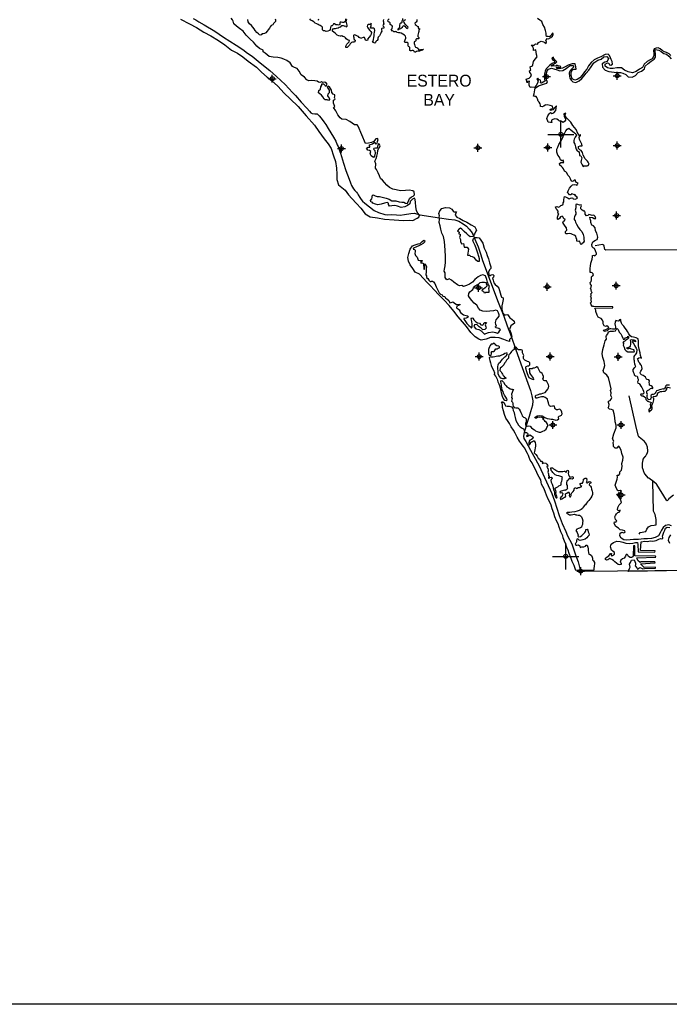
# Model space of a CAD drawing. Extents: x 97655 to 435575, y 690285 to 915232.
# Tile 3 of 15: x 180510 to 230004, y 693472 to 768439. Entities that reach past the tile are written whole.
import ezdxf
from ezdxf.enums import TextEntityAlignment as Align

# ---------------------------------------------------------------- set-up
doc = ezdxf.new("R2010")
doc.units = 0
doc.header["$LTSCALE"] = 2000
doc.header["$PDMODE"] = 34
doc.header["$PDSIZE"] = 300
doc.layers.get('0').update_dxf_attribs({"linetype": 'CONTINUOUS'})
for name, color, linetype in [('BORDER', 1, 'CONTINUOUS'), ('GWCONTOURS', 11, 'CONTINUOUS'), ('MAJROADS', 9, 'CONTINUOUS'), ('SEC', 2, 'CONTINUOUS'), ('TSHIPS', 7, 'CONTINUOUS'), ('WATER', 4, 'CONTINUOUS')]:
    doc.layers.add(name, color=color, linetype=linetype)

# ---------------------------------------------------------------- blocks, each defined once
blk = doc.blocks.new('TICK')
at = {"color": 0}
for points in [[(500, 0), (500, 1000)], [(0, 500), (1000, 500)]]:
    blk.add_lwpolyline(points, dxfattribs=at)
blk.add_point((500, 500), dxfattribs=at)

msp = doc.modelspace()

# ---------------------------------------------------------------- linework, layer by layer
at = {"layer": 'BORDER', "color": 0}
msp.add_lwpolyline([(97655, 693472), (97655, 915232), (435575, 915232), (435575, 693472)], close=True, dxfattribs=at)
at = {"layer": 'GWCONTOURS', "color": 0}
msp.add_lwpolyline([(230332, 732249), (229965, 731952, 0.133185), (229934, 731909), (229924, 731883, -0.230831), (229860, 731823), (229834, 731815), (229802, 731858, -0.017371), (229798, 731864), (229052, 733048, 0.074456), (229033, 733070), (228822, 733251, 0.025352), (228814, 733257), (228437, 733521, -0.062206), (228418, 733537), (228136, 733864, -0.080135), (228119, 733891), (228034, 734098, -0.027831), (228030, 734108), (227971, 734311, -0.058903), (227968, 734334), (227953, 734645, -0.05647), (227955, 734667), (228002, 734929, -0.116626), (228020, 734971), (228171, 735172, 0.024028), (228177, 735180), (228303, 735387, 0.038608), (228310, 735401), (228372, 735550, 0.133973), (228379, 735602), (228339, 735882, 0.041586), (228336, 735898), (228271, 736104, 0.075894), (228257, 736131), (228117, 736332, 0.074221), (228097, 736354), (227713, 736655, -0.106222), (227686, 736688), (227641, 736774, -0.0657), (227632, 736798), (227464, 737552, 0.00243), (227464, 737553), (226941, 739794)], format="xyb", dxfattribs=at)
msp.add_lwpolyline([(227711, 729263), (227775, 729403), (228215, 729467), (228294, 729642), (228424, 729836), (228634, 729930), (228839, 729955), (229005, 729976), (228991, 730395), (228929, 730776), (228805, 731014), (228754, 733280)], dxfattribs=at)
at = {"layer": 'MAJROADS', "color": 0}
for points in [[(193740, 768518), (193940, 768424), (194149, 768288), (194566, 768042), (195366, 767559), (196050, 767101), (196992, 766491), (197593, 766117), (197793, 765948), (198218, 765652), (198684, 765288), (199075, 764942), (199576, 764578), (200083, 764121), (200740, 763496), (201297, 762897), (201522, 762669), (201945, 762172), (202386, 761707), (202594, 761471), (202702, 761353), (202802, 761294), (202994, 761267), (203170, 761266), (203237, 761232), (203328, 761114), (203478, 760937), (203677, 760659), (203843, 760448), (204025, 760145), (204224, 759833), (204422, 759497), (204588, 759202), (204694, 758917), (204769, 758790), (204900, 758412), (204941, 758286), (205170, 757522), (205367, 756951), (205605, 756295), (205703, 756010), (205802, 755825), (205951, 755572), (206034, 755429), (206176, 755311), (206242, 755210), (206308, 755092), (206432, 754907), (206523, 754738), (206640, 754629), (206806, 754477), (207514, 753901), (207840, 753765), (208333, 753610), (208509, 753592), (208827, 753598), (209221, 753579), (209497, 753568), (209841, 753607), (210319, 753679), (210588, 753702), (211006, 753590), (212495, 753353), (213182, 753255), (213667, 753193), (213968, 753107), (214310, 752903), (214552, 752726), (214760, 752498), (214909, 752304), (215025, 752119), (215198, 751740), (215445, 751135), (215650, 750547), (215781, 750110), (216964, 746934), (217391, 745867), (217662, 745136), (217950, 744346), (218286, 743388), (218696, 742246), (219418, 740204), (219533, 739801), (219597, 739432), (219569, 739089), (219423, 738570), (219328, 738236), (219165, 737776), (218942, 737015), (218889, 736722), (218930, 736563), (219062, 736319), (219434, 735671), (219691, 735200), (220079, 734476), (221060, 732366), (221265, 731803), (221601, 730686), (221831, 730089), (222119, 729475), (222259, 729131), (222582, 728533), (222868, 727685), (223057, 727155), (223239, 726452), (231722, 726527)], [(234590, 750907), (225172, 750901), (225103, 750948), (225066, 751073), (225036, 751207), (225013, 751282), (224916, 751329), (224345, 751220)]]:
    msp.add_lwpolyline(points, dxfattribs=at)
at = {"layer": 'SEC', "color": 0}
for p in [(199757, 763949), (220645, 764104), (226033, 764167), (205023, 758625), (215421, 758686), (220742, 758708), (226038, 758855), (225992, 753526), (215472, 748029), (220709, 748101), (225955, 748190), (215519, 742792), (220923, 742788), (226110, 742768), (221130, 737583), (226325, 737580), (226329, 732252), (223252, 726451)]:
    msp.add_point(p, dxfattribs=at)
at = {"layer": 'WATER', "color": 0}
for points in [[(192757, 768488), (193450, 768124), (193984, 767844), (194551, 767497), (195085, 767200), (195652, 766861), (196152, 766515), (196652, 766126), (197102, 765880), (197511, 765610), (197919, 765272), (198552, 764832), (198935, 764445), (199376, 764065), (199701, 763811), (200176, 763373), (200658, 762842), (201107, 762420), (201715, 761839), (202329, 761123), (202961, 760415), (203293, 759927), (203708, 759372), (204015, 758993), (204239, 758623), (204419, 758086), (204559, 757649), (204639, 757147), (204678, 756669), (204667, 756275), (204798, 755864), (205065, 755670), (205298, 755459), (205564, 755114), (205821, 754819), (206162, 754432), (206511, 754078), (206835, 753657), (207202, 753437), (207762, 753349), (208298, 753254), (209034, 753190), (209754, 753143), (210173, 753166), (210457, 753155), (210785, 753329), (210928, 753412), (210971, 753562), (210855, 753714), (210747, 753882), (210699, 754226), (210659, 754527), (210635, 754737), (210578, 754863), (210426, 754772), (210258, 754605), (210223, 754421), (210046, 754289), (209845, 754189), (209568, 754141), (209301, 754243), (209100, 754286), (208874, 754263), (208673, 754239), (208598, 754357), (208616, 754482), (208507, 754517), (208306, 754459), (208062, 754386), (207794, 754345), (207627, 754405), (207427, 754473), (207377, 754549), (207260, 754583), (207244, 754684), (207337, 754801), (207362, 754901), (207372, 755018), (207439, 755101), (207581, 755017), (207748, 754974), (207932, 754989), (208225, 754895), (208434, 754852), (208651, 754775), (208851, 754657), (209169, 754638), (209412, 754578), (209613, 754534), (209772, 754550), (209897, 754474), (210039, 754448), (210132, 754623), (210217, 754823), (210352, 754948), (210487, 755014), (210579, 755114), (210556, 755340), (210456, 755416), (210196, 755460), (209895, 755428), (209543, 755414), (208941, 755527), (208682, 755654), (208491, 755831), (208316, 756042), (208150, 756219), (208008, 756345), (207935, 756555), (207810, 756790), (207686, 757034), (207629, 757143), (207648, 757470), (207565, 757680), (207659, 757872), (207718, 758055), (207778, 758264), (207805, 758474), (207848, 758607), (207915, 758716), (207975, 758824), (207917, 758942), (207859, 758992), (207774, 758792), (207739, 758667), (207614, 758651), (207488, 758643), (207454, 758576), (207571, 758484), (207586, 758282), (207534, 758057), (207458, 757940), (207283, 758075), (207209, 758235), (207252, 758410), (207152, 758486), (207026, 758504), (206927, 758655), (207053, 758721), (207187, 758729), (207155, 758905), (207390, 758996), (207566, 759112), (207624, 758986), (207750, 759018), (207776, 759160), (207811, 759311), (207778, 759395), (207643, 759379), (207550, 759246), (207500, 759171), (207323, 759088), (207089, 759039), (206862, 759007), (206293, 760326), (206227, 760435), (206009, 760445), (205651, 760699), (205384, 760851), (205066, 760878), (204933, 760955), (204750, 761199), (204593, 761501), (204410, 761754), (204520, 761828), (204412, 762080), (204414, 762323), (204532, 762372), (204557, 762423), (204499, 762523), (204525, 762615), (204526, 762707), (204384, 762775), (204301, 762902), (204268, 763069), (204194, 763212), (204103, 763330), (204011, 763389), (203943, 763306), (204034, 763154), (204093, 763079), (204091, 762869), (203990, 762770), (203956, 762636), (204022, 762560), (204088, 762467), (204138, 762409), (204045, 762292), (203945, 762343), (203794, 762327), (203703, 762378), (203612, 762554), (203512, 762689), (203387, 762790), (203271, 762883), (203314, 763042), (203440, 763150), (203458, 763326), (203526, 763443), (203526, 763551), (203669, 763550), (203794, 763441), (203852, 763390), (203945, 763532), (203828, 763650), (203703, 763676), (203577, 763652), (203502, 763702), (203376, 763653), (203284, 763679), (203184, 763755), (202992, 763773), (202758, 763799), (202531, 763776), (202381, 763852), (202198, 764054), (201965, 764232), (201816, 764517), (201650, 764728), (201450, 764796), (201283, 764864), (201117, 765142), (200867, 765328), (200633, 765430), (200433, 765515), (200182, 765567), (199830, 765586), (199512, 765638), (199213, 765900), (199071, 765993), (199063, 766110), (198771, 766238), (198572, 766432), (198314, 766726), (198073, 766954), (197765, 767266), (197541, 767560), (197266, 767780), (197041, 767957), (196816, 768135), (196775, 768319), (196717, 768420), (196618, 768563)], [(199971, 768507), (200012, 768431), (200003, 768305), (199927, 768222), (199843, 768147), (199792, 768039), (199658, 767998), (199598, 767906), (199539, 767798), (199454, 767664), (199353, 767565), (199269, 767440), (199160, 767382), (199051, 767366), (198959, 767375), (198950, 767324), (198883, 767266), (198791, 767292), (198699, 767360), (198574, 767461), (198458, 767604), (198375, 767755), (198275, 767881), (198176, 767999), (198026, 768126), (197926, 768286), (197894, 768445)], [(205363, 768505), (205346, 768421), (205337, 768362), (205294, 768279), (205210, 768229), (205093, 768230), (205010, 768256), (204934, 768256), (204908, 768164), (204891, 768072), (204790, 768031), (204715, 768048), (204590, 768058), (204490, 768125), (204414, 768126), (204389, 768076), (204372, 768026), (204321, 767976), (204262, 767976), (204212, 767943), (204195, 767843), (204169, 767700), (204109, 767617), (203983, 767568), (203866, 767552), (203766, 767586), (203657, 767595), (203582, 767662), (203583, 767763), (203592, 767838), (203559, 767905), (203492, 767939), (203400, 767990), (203325, 768016), (203242, 768075), (203158, 768117), (203033, 768177), (202925, 768270), (202783, 768346), (202691, 768413), (202608, 768498)], [(203219, 768452), (203294, 768426), (203286, 768476)], [(208234, 768461), (208209, 768360), (208225, 768276), (208241, 768201), (208266, 768125), (208215, 768050), (208190, 768009), (208206, 767958), (208247, 767908), (208255, 767816), (208221, 767774), (208129, 767783), (208070, 767733), (208070, 767666), (208095, 767574), (208052, 767499), (208026, 767407), (207976, 767324), (207925, 767198), (207832, 767115), (207798, 767023), (207789, 766931), (207747, 766865), (207696, 766831), (207637, 766790), (207628, 766706), (207578, 766656), (207511, 766674), (207461, 766699), (207386, 766733), (207453, 766816), (207479, 766933), (207480, 767084), (207506, 767209), (207524, 767343), (207541, 767477), (207567, 767628), (207535, 767737), (207485, 767804), (207409, 767788), (207317, 767805), (207242, 767789), (207242, 767848), (207276, 767906), (207293, 767981), (207294, 768073), (207278, 768165), (207253, 768124), (207202, 768082), (207085, 768075), (207001, 768033), (206983, 767916), (207033, 767832), (207091, 767748), (207199, 767622), (207265, 767538), (207307, 767454), (207281, 767345), (207238, 767236), (207145, 767120), (207019, 766962), (207035, 766869), (206926, 766845), (206859, 766887), (206826, 766954), (206810, 767030), (206777, 767072), (206685, 767073), (206559, 767023), (206483, 767007), (206442, 767057), (206367, 767091), (206325, 767150), (206250, 767176), (206192, 767210), (206100, 767261), (205999, 767278), (205932, 767237), (205932, 767153), (205956, 767077), (205972, 767002), (205997, 766935), (206064, 766876), (206055, 766759), (205962, 766734), (205879, 766726), (205786, 766710), (205736, 766660), (205694, 766593), (205634, 766510), (205533, 766410), (205449, 766319), (205365, 766328), (205366, 766411), (205383, 766487), (205426, 766587), (205535, 766687), (205602, 766753), (205628, 766845), (205570, 766887), (205478, 766896), (205395, 766972), (205328, 767048), (205278, 767107), (205220, 767124), (205136, 767166), (205053, 767201), (204969, 767176), (204936, 767193), (204827, 767202), (204710, 767270), (204610, 767346), (204552, 767413), (204435, 767489), (204344, 767574), (204344, 767674), (204403, 767749), (204470, 767765), (204571, 767773), (204646, 767798), (204764, 767822), (204848, 767872), (204974, 767904), (205058, 767988), (205150, 767995), (205225, 767978), (205284, 767953), (205351, 767960), (205392, 767902), (205451, 767951), (205452, 768027), (205427, 768127), (205403, 768220), (205395, 768320), (205404, 768412), (205438, 768487)], [(210771, 768452), (210779, 768327), (210711, 768243), (210661, 768235), (210619, 768185), (210643, 768085), (210710, 768026), (210793, 767958), (210860, 767916), (210876, 767874), (210876, 767824), (210909, 767748), (210984, 767731), (210959, 767689), (210925, 767647), (210908, 767547), (210890, 767455), (210865, 767372), (210855, 767254), (210838, 767154), (210921, 767087), (210921, 767020), (210887, 766978), (210812, 766987), (210736, 766979), (210694, 766929), (210702, 766904), (210694, 766837), (210660, 766795), (210618, 766779), (210576, 766754), (210559, 766695), (210575, 766637), (210600, 766544), (210624, 766444), (210674, 766360), (210766, 766334), (210841, 766275), (210874, 766216), (210915, 766140), (211041, 766165), (211150, 766164), (211284, 766188), (211208, 766122), (211099, 766097), (210965, 766048), (210847, 766032), (210755, 766008), (210671, 765966), (210587, 765958), (210554, 766009), (210530, 766076), (210479, 766101), (210412, 766085), (210345, 766069), (210295, 766061), (210237, 766103), (210238, 766229), (210238, 766321), (210188, 766380), (210138, 766397), (210105, 766447), (210114, 766531), (210098, 766648), (210048, 766707), (209956, 766699), (209864, 766700), (209839, 766775), (209865, 766834), (209882, 766901), (209933, 767026), (209933, 767093), (209909, 767185), (209834, 767253), (209709, 767329), (209576, 767422), (209484, 767448), (209366, 767448), (209274, 767474), (209225, 767516), (209166, 767542), (209116, 767517), (209015, 767518), (208974, 767577), (208924, 767610), (208882, 767569), (208807, 767653), (208857, 767720), (208900, 767795), (208917, 767887), (208884, 767962), (208801, 768022), (208743, 768072), (208735, 768148), (208743, 768206), (208660, 768248), (208610, 768266), (208568, 768324), (208594, 768433), (208653, 768508)], [(209675, 768526), (209666, 768434), (209632, 768326), (209623, 768217), (209581, 768184), (209522, 768167), (209463, 768118), (209437, 768026), (209445, 767917), (209436, 767833), (209360, 767775), (209318, 767717), (209318, 767675), (209393, 767683), (209460, 767732), (209544, 767774), (209612, 767824), (209671, 767873), (209713, 767949), (209780, 767990), (209855, 767956), (209922, 767847), (209971, 767788), (210013, 767762), (210072, 767812), (210098, 767871), (210056, 767930), (209956, 768022), (209881, 768106), (209799, 768224), (209766, 768317), (209791, 768409), (209875, 768433), (209926, 768449)], [(230120, 765719), (229987, 765846), (229787, 765939), (229628, 765999), (229461, 766092), (229295, 766219), (229161, 766304), (229002, 766280), (228859, 766222), (228791, 766072), (228815, 765854), (228822, 765678), (228703, 765469), (228493, 765370), (228325, 765245), (228097, 765063), (227953, 764796), (227726, 764663), (227474, 764497), (227205, 764399), (226862, 764468), (226587, 764595), (226362, 764765), (226018, 764767), (225733, 764719), (225490, 764712), (225289, 764772), (225123, 764899), (225124, 765058), (225284, 765157), (225401, 765131), (225459, 765014), (225542, 764979), (225677, 765062), (225645, 765264), (225578, 765398), (225521, 765541), (225447, 765709), (225355, 765818), (225120, 765786), (224784, 765621), (224524, 765522), (224280, 765373), (224061, 765182), (223850, 764932), (223722, 764682), (223553, 764457), (223367, 764207), (223182, 764015), (222988, 763883), (222804, 763834), (222612, 763936), (222530, 764179), (222515, 764422), (222633, 764631), (222726, 764672), (222918, 764662), (222894, 764847), (222821, 765082), (222594, 765075), (222309, 764985), (222065, 764852), (221855, 764736), (221612, 764696), (221436, 764722), (221412, 764815), (221596, 764830), (221721, 764804), (221739, 764888), (221538, 764931), (221446, 764965), (221362, 764899), (221211, 764933), (221085, 764892), (221010, 764918), (221145, 765018), (221321, 765125), (221431, 765225), (221390, 765292), (221281, 765385), (221173, 765503), (221182, 765595), (221065, 765546), (221114, 765395), (221214, 765327), (221264, 765285), (221255, 765176), (221070, 765102), (220893, 764986), (220742, 764836), (220615, 764686), (220555, 764519), (220495, 764327), (220477, 764134), (220493, 763941), (220508, 763765), (220399, 763674), (220273, 763600), (220181, 763642), (220206, 763726), (220199, 763826), (220073, 763877), (219990, 763978), (219906, 763904), (220006, 763794), (219963, 763602), (219869, 763435), (219726, 763285), (219542, 763295), (219408, 763279), (219317, 763464), (219318, 763631), (219344, 763748), (219235, 763724), (219175, 763632), (219151, 763750), (219102, 763909), (219320, 763975), (219464, 764116), (219506, 764275), (219382, 764410), (219341, 764536), (219450, 764594), (219417, 764694), (219410, 764845), (219569, 764919), (219604, 765011), (219647, 765262), (219791, 765446), (219934, 765612), (219885, 765797), (219853, 765973), (219837, 766132), (219661, 766083), (219645, 766217), (219629, 766351), (219488, 766503), (219706, 766510), (219799, 766601), (219958, 766567), (220042, 766709), (220236, 766800), (220428, 766756), (220528, 766697), (220620, 766638), (220646, 766755), (220588, 766856), (220672, 766947), (220672, 766998), (220790, 766988), (220974, 767071), (221109, 767187), (221152, 767304), (221136, 767438), (221035, 767305), (220967, 767213), (220883, 767139), (220782, 767164), (220648, 767165), (220624, 767266), (220625, 767417), (220568, 767626), (220486, 767878), (220378, 768072), (220288, 768298), (220129, 768400), (219962, 768535)], [(230023, 740605), (229914, 740623), (229806, 740623), (229730, 740557), (229721, 740498), (229662, 740407), (229653, 740340), (229569, 740315), (229527, 740341), (229368, 740275), (229259, 740250), (229141, 740218), (229015, 740177), (228973, 740076), (228922, 739993), (228854, 739926), (228779, 739902), (228695, 739894), (228628, 739844), (228602, 739794), (228610, 739677), (228601, 739585), (228542, 739518), (228449, 739494), (228358, 739536), (228333, 739629), (228309, 739712), (228318, 739821), (228335, 739913), (228302, 740031), (228286, 740156), (228354, 740215), (228404, 740239), (228488, 740281), (228564, 740347), (228648, 740372), (228740, 740354), (228741, 740438), (228708, 740505), (228624, 740565), (228549, 740582), (228507, 740624), (228491, 740708), (228467, 740817), (228485, 740942), (228435, 741026), (228318, 741052), (228276, 741061), (228243, 741128), (228185, 741212), (228093, 741305), (228002, 741356), (227876, 741399), (227801, 741466), (227794, 741575), (227836, 741667), (227879, 741759), (227938, 741893), (227922, 742018), (227873, 742111), (227823, 742170), (227748, 742279), (227690, 742372), (227641, 742514), (227592, 742624), (227684, 742690), (227776, 742714), (227894, 742680), (227813, 742859), (227781, 743086), (227699, 743354), (227651, 743614), (227660, 743815), (227661, 743966), (227629, 744134), (227471, 744227), (227278, 744262), (227128, 744296), (227028, 744372), (226928, 744532), (226812, 744709), (226746, 744835), (226638, 744953), (226530, 745105), (226405, 745223), (226372, 745340), (226306, 745483), (226307, 745609), (226198, 745593), (226164, 745509), (226097, 745476), (226013, 745510), (225938, 745527), (225887, 745410), (225844, 745277), (225877, 745151), (225910, 745050), (225892, 744908), (225817, 744875), (225682, 744876), (225557, 744902), (225465, 744902), (225364, 744844), (225271, 744761), (225179, 744728), (225053, 744696), (224987, 744797), (225180, 744846), (225323, 744928), (225407, 745003), (225324, 745104), (225223, 745122), (225156, 745089), (225048, 745140), (224973, 745274), (224974, 745442), (224908, 745559), (224817, 745686), (224692, 745737), (224575, 745788), (224509, 745947), (224402, 746216), (224402, 746317), (224328, 746476), (225696, 746507), (225696, 746583), (224245, 746603), (224161, 746603), (224053, 746738), (224004, 746872), (224080, 746955), (224039, 747081), (224056, 747190), (224082, 747265), (224007, 747341), (224024, 747391), (224041, 747425), (224059, 747500), (224000, 747551), (224084, 747609), (224127, 747676), (224068, 747709), (224044, 747810), (224069, 747869), (224012, 747978), (224046, 748070), (224063, 748212), (223997, 748305), (223973, 748430), (224040, 748505), (224066, 748622), (224084, 748748), (224076, 748849), (224118, 748924), (224186, 748940), (224228, 749007), (224212, 749091), (224128, 749175), (224045, 749184), (223986, 749201), (223962, 749302), (223963, 749519), (223998, 749678), (224016, 749904), (224076, 750055), (224127, 750197), (224153, 750372), (224154, 750490), (224246, 750506), (224322, 750472), (224448, 750580), (224457, 750647), (224391, 750840), (224300, 751016), (224208, 751059), (224133, 751135), (224110, 751328), (224186, 751528), (224388, 751652), (224506, 751702), (224557, 751886), (224484, 752196), (224385, 752373), (224344, 752582), (224236, 752742), (224111, 752802), (224037, 752987), (224021, 753121), (223972, 753247), (223948, 753398), (224149, 753371), (224282, 753303), (224408, 753294), (224350, 753445), (224259, 753546), (224116, 753531), (223982, 753582), (223882, 753599), (223789, 753524), (223705, 753508), (223589, 753626), (223590, 753760), (223574, 753853), (223482, 753853), (223373, 753946), (223273, 754030), (223274, 754164), (223308, 754256), (223276, 754349), (223158, 754324), (223024, 754359), (222932, 754393), (222874, 754360), (222880, 754125), (222820, 753925), (222878, 753748), (222894, 753631), (222843, 753564), (222792, 753431), (222749, 753339), (222749, 753238), (222832, 753129), (222856, 753028), (222931, 752877), (223055, 752641), (223196, 752465), (223337, 752313), (223453, 752078), (223493, 751876), (223492, 751709), (223517, 751575), (223449, 751441), (223356, 751417), (223297, 751325), (223247, 751384), (223214, 751484), (223156, 751585), (223047, 751553), (222964, 751570), (222948, 751712), (222915, 751838), (222874, 751964), (222766, 752024), (222624, 752083), (222523, 752126), (222390, 752160), (222256, 752136), (222155, 752145), (222097, 752179), (222106, 752313), (222199, 752413), (222175, 752597), (222058, 752724), (221959, 752867), (221893, 752993), (221944, 753110), (222011, 753134), (222070, 753260), (221978, 753285), (221912, 753395), (221829, 753479), (221703, 753438), (221635, 753313), (221543, 753238), (221476, 753255), (221494, 753414), (221545, 753548), (221596, 753682), (221504, 753716), (221547, 753866), (221464, 753951), (221372, 754027), (221323, 754178), (221432, 754210), (221557, 754168), (221666, 754209), (221734, 754284), (221818, 754308), (221902, 754333), (221911, 754425), (221911, 754500), (221971, 754584), (221971, 754718), (221989, 754877), (222015, 754977), (222099, 754951), (222207, 754909), (222291, 754841), (222366, 754807), (222483, 754857), (222567, 754881), (222642, 754856), (222684, 754788), (222843, 754787), (222952, 754820), (223003, 754870), (222970, 754945), (222870, 755005), (222837, 755089), (222820, 755156), (222778, 755114), (222644, 755149), (222561, 755174), (222519, 755108), (222410, 755108), (222318, 755210), (222252, 755294), (222303, 755411), (222396, 755611), (222523, 755761), (222633, 755869), (222809, 755901), (222901, 755867), (222967, 755825), (223001, 755909), (223052, 756000), (222927, 756043), (222869, 756136), (222853, 756211), (222761, 756212), (222668, 756145), (222609, 756121), (222534, 756163), (222476, 756323), (222402, 756474), (222277, 756609), (222195, 756777), (222111, 756844), (222020, 756904), (221954, 757072), (221871, 757189), (221771, 757291), (221663, 757367), (221630, 757493), (221748, 757575), (221873, 757575), (221966, 757557), (221925, 757742), (221816, 757692), (221716, 757760), (221642, 757978), (221517, 758130), (221443, 758348), (221445, 758591), (221521, 758733), (221589, 758925), (221708, 759142), (221818, 759317), (221929, 759543), (222006, 759785), (222124, 759969), (222217, 760102), (222360, 760176), (222535, 760016), (222752, 759855), (222885, 759737), (222926, 759645), (222833, 759486), (222757, 759353), (222722, 759253), (222721, 759077), (222796, 758950), (222853, 758749), (222919, 758589), (222993, 758447), (223077, 758404), (223127, 758328), (223151, 758186), (223159, 758094), (223259, 758085), (223333, 757933), (223298, 757716), (223272, 757599), (223363, 757380), (223429, 757254), (223514, 757321), (223631, 757311), (223740, 757311), (223815, 757335), (223908, 757427), (223834, 757587), (223767, 757679), (223601, 757856), (223444, 758117), (223378, 758327), (223278, 758487), (223187, 758537), (223095, 758639), (223096, 758789), (223222, 758830), (223365, 758829), (223332, 758972), (223250, 759157), (223167, 759325), (223143, 759501), (223228, 759626), (223228, 759710), (223152, 759627), (223028, 759778), (222896, 760072), (222646, 760392), (222497, 760644), (222323, 760822), (222189, 760931), (222107, 761066), (222057, 761192), (222083, 761267), (222125, 761334), (221974, 761259), (221989, 761067), (222089, 760899), (222105, 760781), (222029, 760690), (221911, 760623), (221786, 760683), (221736, 760733), (221635, 760717), (221569, 760793), (221444, 760878), (221293, 760896), (221133, 760838), (221016, 760797), (221040, 760696), (221056, 760621), (220948, 760613), (220780, 760648), (220673, 760908), (220750, 761125), (220852, 761275), (220961, 761367), (221044, 761291), (221204, 761357), (221356, 761515), (221374, 761699), (221400, 761892), (221248, 761725), (221122, 761567), (220954, 761518), (220938, 761635), (221064, 761659), (221123, 761718), (221098, 761852), (220923, 761912), (220705, 761963), (220588, 761939), (220563, 761947), (220453, 761856), (220319, 761798), (220194, 761824), (220194, 761933), (220170, 762026), (220078, 762152), (220020, 762236), (219971, 762412), (219905, 762505), (219855, 762597), (219763, 762589), (219646, 762615), (219698, 762799), (219732, 762942), (219750, 763109), (219776, 763234), (220028, 763400), (220272, 763491), (220498, 763548), (220675, 763597), (220734, 763722), (220659, 763840), (220627, 763999), (220603, 764217), (220655, 764359), (220706, 764543), (220799, 764685), (221017, 764759), (221210, 764707), (221452, 764613), (221669, 764537), (221879, 764560), (222156, 764718), (222291, 764851), (222459, 764942), (222660, 764940), (222727, 764839), (222567, 764690), (222423, 764532), (222363, 764356), (222404, 764146), (222428, 763987), (222519, 763836), (222652, 763701), (222886, 763649), (223147, 763773), (223349, 763956), (223501, 764131), (223670, 764364), (223864, 764606), (224050, 764847), (224262, 765164), (224548, 765363), (224800, 765445), (225019, 765603), (225253, 765635), (225370, 765492), (225276, 765266), (225091, 765209), (224898, 765084), (224921, 764816), (225129, 764597), (225405, 764486), (225806, 764442), (226024, 764415), (226284, 764430), (226459, 764379), (226693, 764268), (226868, 764091), (227186, 764064), (227430, 764188), (227641, 764421), (227884, 764528), (228103, 764694), (228163, 764911), (228382, 765111), (228618, 765269), (228854, 765443), (228947, 765593), (228957, 765828), (228916, 766037), (228959, 766171), (229193, 766127), (229385, 766009), (229577, 765857), (229786, 765805), (229978, 765653), (230135, 765451)], [(230163, 729894), (229979, 729971), (229719, 729939), (229542, 729764), (229407, 729581), (229305, 729364), (229169, 729138), (228934, 729014), (228640, 728949), (228339, 728918), (228062, 728911), (227668, 728855), (227274, 728858), (227023, 728826), (226772, 728820), (226546, 728838), (226329, 728957), (226238, 729133), (226248, 729351), (226399, 729425), (226533, 729374), (226650, 729424), (226626, 729516), (226450, 729567), (226249, 729585), (226124, 729720), (225941, 729847), (225809, 730091), (225818, 730217), (225935, 730191), (226003, 730282), (225911, 730375), (225845, 730577), (225905, 730693), (225973, 730827), (226091, 730918), (226225, 730968), (226259, 731085), (226133, 731052), (226050, 731128), (226085, 731304), (226178, 731496), (226322, 731620), (226355, 731679), (226290, 731930), (226149, 732099), (226057, 732200), (226008, 732318), (226134, 732342), (226151, 732442), (226268, 732425), (226370, 732550), (226286, 732601), (226177, 732559), (226085, 732577), (225969, 732754), (225878, 732989), (225973, 733298), (226041, 733448), (226050, 733616), (226034, 733758), (226168, 733757), (226236, 733874), (226246, 734008), (226372, 734141), (226416, 734417), (226392, 734652), (226469, 734911), (226479, 735121), (226397, 735406), (226324, 735666), (226216, 735901), (226150, 735969), (226100, 735944), (225998, 735819), (225881, 735811), (225756, 735955), (225740, 736080), (225733, 736248), (225776, 736340), (225676, 736533), (225788, 736901), (225950, 737352), (225951, 737570), (225869, 737830), (225863, 738148), (225798, 738434), (225733, 738711), (225608, 738753), (225457, 738788), (225349, 738881), (225391, 738989), (225409, 739132), (225360, 739291), (225369, 739400), (225503, 739449), (225571, 739558), (225631, 739683), (225556, 739834), (225583, 740035), (225525, 740211), (225585, 740345), (225495, 740672), (225381, 741201), (225248, 741386), (225098, 741496), (225007, 741547), (224958, 741723), (225034, 741923), (225094, 742099), (225029, 742409), (224931, 742728), (224891, 743005), (224935, 743331), (225029, 743674), (225115, 743992), (225208, 744108), (225193, 744309), (225210, 744402), (225320, 744518), (225371, 744668), (225514, 744726), (225748, 744725), (225899, 744749), (225959, 744857), (226043, 744932), (226101, 744848), (226192, 744638), (226317, 744528), (226399, 744360), (226457, 744192), (226506, 744091), (226599, 744107), (226666, 744216), (226750, 744232), (226851, 744265), (226835, 744349), (226893, 744298), (226892, 744189), (226808, 744123), (226682, 744040), (226614, 743965), (226522, 743915), (226454, 743840), (226505, 743832), (226504, 743756), (226478, 743664), (226553, 743496), (226619, 743337), (226727, 743219), (226843, 743151), (227045, 743158), (227204, 743148), (227321, 743148), (227355, 743239), (227305, 743307), (227188, 743316), (227105, 743358), (227013, 743393), (226920, 743368), (226786, 743377), (226770, 743453), (226921, 743510), (227047, 743585), (227074, 743736), (227075, 743903), (227051, 744062), (227151, 744095), (227294, 744061), (227377, 744043), (227435, 743976), (227418, 743901), (227293, 743969), (227192, 743953), (227175, 743902), (227292, 743768), (227358, 743625), (227432, 743515), (227490, 743423), (227531, 743305), (227503, 743068), (227444, 743010), (227401, 742918), (227350, 742868), (227300, 742801), (227299, 742676), (227298, 742567), (227314, 742483), (227330, 742383), (227355, 742248), (227387, 742148), (227420, 742047), (227386, 741947), (227319, 741930), (227217, 741805), (227225, 741713), (227250, 741638), (227291, 741537), (227324, 741411), (227398, 741327), (227465, 741318), (227549, 741309), (227591, 741258), (227590, 741175), (227639, 741065), (227639, 740973), (227605, 740907), (227588, 740856), (227612, 740773), (227696, 740738), (227762, 740663), (227837, 740528), (227903, 740436), (227977, 740284), (228044, 740158), (228059, 740007), (227983, 739932), (227841, 739917), (227807, 739842), (227899, 739799), (228016, 739790), (228124, 739722), (228183, 739663), (228223, 739512), (228332, 739402), (228407, 739360), (228507, 739334), (228566, 739325), (228616, 739292), (228607, 739225), (228565, 739191), (228547, 739108), (228563, 739016), (228563, 738907), (228520, 738840), (228453, 738757), (228452, 738656), (228468, 738564), (228569, 738672), (228637, 738747), (228704, 738814), (228688, 738939), (228656, 739032), (228698, 739123), (228715, 739182), (228775, 739290), (228792, 739382), (228818, 739491), (228819, 739600), (228777, 739659), (228803, 739768), (228887, 739759), (228979, 739775), (229080, 739841), (229106, 739933), (229165, 740042), (229241, 740091), (229325, 740124), (229434, 740132), (229559, 740148), (229694, 740155), (229769, 740222), (229803, 740305), (229813, 740422), (229897, 740464), (229997, 740429), (230089, 740420)], [(226881, 726423), (226966, 726657), (227026, 726766), (226969, 726976), (227053, 727117), (227130, 727276), (227331, 727317), (227422, 727065), (227429, 726947), (227412, 726855), (227520, 726695), (227569, 726603), (227679, 726678), (227763, 726736), (227888, 726668), (227996, 726617), (228106, 726666), (228952, 726677), (228944, 726744), (228098, 726733), (227807, 727020), (228921, 727096), (228905, 727155), (227841, 727154), (227774, 727113), (227616, 727264), (227541, 727458), (228966, 727507), (228950, 727590), (227367, 727626), (227372, 728380), (227280, 728389), (227249, 727627), (227215, 727535), (227131, 727494), (227014, 727503), (226906, 727579), (226831, 727663), (226789, 727731), (226714, 727714), (226654, 727581), (226561, 727439), (226427, 727398), (226301, 727282), (226258, 727148), (226332, 727039), (226340, 726963), (226223, 726930), (226114, 726965), (225981, 727049), (225864, 727151), (225764, 727260), (225623, 727345), (225472, 727404), (225312, 727313), (225212, 727289), (225145, 727331), (225146, 727440), (225280, 727540), (225398, 727623), (225474, 727723), (225525, 727798), (225592, 727797), (225566, 727689), (225591, 727621), (225683, 727654), (225818, 727746), (225819, 727871), (225727, 727956), (225594, 728057), (225512, 728300), (225563, 728518), (225757, 728642), (226017, 728733), (226252, 728714), (226461, 728663), (226703, 728586), (226988, 728559), (227222, 728590), (227424, 728631), (227591, 728630), (227615, 728471), (227637, 727918), (228901, 727909), (228927, 728009), (227805, 728025), (227851, 728695), (228136, 728743), (228329, 728717), (228572, 728766), (228739, 728731), (228999, 728779), (229210, 728887), (229336, 728928), (229427, 728902), (229511, 728935), (229512, 729019), (229487, 729103), (229547, 729262), (229582, 729420), (229658, 729579), (229718, 729713), (229836, 729796), (230053, 729786)], [(230083, 729216), (229973, 729007), (229921, 728815), (230012, 728580)], [(231251, 726505), (226881, 726423)]]:
    msp.add_lwpolyline(points, dxfattribs=at)
for points in [[(213539, 753862), (213581, 753803), (213681, 753819), (213799, 753810), (213739, 753701), (213680, 753568), (213804, 753399), (214046, 753305), (214288, 753161), (214581, 753017), (214897, 752814), (215181, 752670), (215314, 752426), (215271, 752326), (215152, 752117), (215026, 751942), (214841, 751918), (214708, 752011), (214566, 752138), (214366, 752307), (214200, 752500), (214100, 752568), (213982, 752519), (213856, 752360), (213997, 752259), (213980, 752142), (214063, 752108), (214071, 752015), (214020, 751857), (214103, 751697), (214093, 751555), (214176, 751386), (214327, 751394), (214367, 751117), (214601, 751116), (214692, 750973), (214675, 750822), (214639, 750504), (214781, 750511), (214856, 750427), (214973, 750418), (215090, 750358), (215240, 750190), (215423, 750046), (215549, 750062), (215542, 750230), (215484, 750414), (215427, 750658), (215312, 750960), (215205, 751254), (215040, 751598), (215075, 751791), (215218, 751849), (215360, 751856), (215527, 751821), (215644, 751661), (215801, 751426), (215907, 751048), (216039, 750737), (216130, 750494), (216220, 750225), (216294, 749931), (216409, 749621), (216408, 749487), (216307, 749387), (216239, 749228), (216246, 749069), (216287, 748935), (216362, 748959), (216430, 749009), (216564, 749050), (216622, 748966), (216613, 748840), (216545, 748765), (216586, 748606), (216635, 748413), (216743, 748287), (216893, 748143), (217026, 748008), (217165, 747455), (217222, 747320), (217339, 747261), (217355, 747135), (217303, 746892), (217243, 746642), (217233, 746374), (217315, 746105), (217414, 745970), (217515, 745970), (217674, 745994), (217757, 745884), (217848, 745750), (218015, 745631), (218173, 745496), (218206, 745345), (218105, 745254), (217919, 745121), (217834, 744845), (217924, 744585), (218006, 744316), (217964, 744208), (217837, 744083), (217819, 743949), (217661, 744000), (217402, 744086), (217034, 744206), (216741, 744241), (216389, 744235), (216053, 744120), (215676, 744030), (215492, 744107), (215225, 744293), (214876, 744622), (214560, 745068), (214253, 745422), (213929, 745818), (213580, 746256), (213231, 746677), (212848, 747082), (212482, 747453), (212067, 747900), (211842, 748152), (211559, 748439), (210960, 749055), (210643, 749224), (210469, 749485), (210262, 749763), (210121, 750057), (210081, 750334), (210167, 750635), (210270, 750977), (210430, 751211), (210641, 751302), (210859, 751367), (211010, 751400), (211161, 751524), (211305, 751649), (211380, 751590), (211345, 751498), (211253, 751406), (211084, 751307), (210908, 751224), (210732, 751142), (210505, 751043), (210496, 750959), (210588, 750942), (210646, 750899), (210629, 750799), (210619, 750648), (210677, 750497), (210785, 750354), (210875, 750127), (210993, 750093), (211168, 750100), (211160, 750025), (211059, 749967), (211083, 749916), (211184, 749916), (211276, 749882), (211298, 749446), (211357, 749437), (211401, 749856), (211509, 749654), (211491, 749470), (211481, 749235), (211454, 749018), (211504, 748925), (211495, 748808), (211612, 748740), (211694, 748614), (211786, 748496), (211861, 748496), (211887, 748537), (211962, 748537), (212029, 748486), (212137, 748351), (212235, 748108), (212335, 747898), (212475, 747645), (212575, 747553), (212700, 747502), (212750, 747384), (212909, 747374), (212942, 747249), (213050, 747198), (213200, 747063), (213291, 746886), (213375, 746902), (213509, 746952), (213601, 746884), (213801, 746765), (214036, 746781), (214052, 746730), (213935, 746672), (213809, 746623), (213799, 746489), (213941, 746388), (214049, 746311), (214015, 746236), (214123, 746110), (214332, 745974), (214616, 745897), (214699, 745804), (214632, 745755), (214523, 745713), (214355, 745681), (214338, 745631), (214429, 745530), (214579, 745303), (214737, 745159), (214853, 745066), (214945, 744957), (214996, 745065), (214972, 745258), (214948, 745459), (214899, 745669), (214959, 745744), (215025, 745710), (215100, 745584), (215241, 745457), (215392, 745364), (215542, 745321), (215633, 745212), (215750, 745177), (215835, 745236), (215860, 745344), (215961, 745385), (216070, 745376), (216002, 745293), (215968, 745201), (216034, 745042), (216059, 744941), (215958, 744849), (215798, 744817), (215674, 744952), (215507, 745062), (215340, 745222), (215156, 745207), (215122, 745081), (215263, 744904), (215480, 744844), (215664, 744742), (215797, 744633), (215922, 744506), (216031, 744547), (216216, 744630), (216559, 744661), (216752, 744618), (216911, 744575), (217012, 744641), (217088, 744766), (217139, 744833), (217005, 744926), (216813, 744969), (216746, 745053), (216830, 745103), (216798, 745237), (216765, 745388), (216800, 745581), (216927, 745739), (217053, 745864), (217046, 745973), (216997, 746132), (216914, 746284), (216780, 746326), (216604, 746277), (216319, 746254), (216084, 746222), (215808, 746258), (215591, 746334), (215458, 746486), (215342, 746705), (215142, 746865), (214967, 747059), (214768, 747278), (214693, 747421), (214720, 747580), (214796, 747730), (214922, 747830), (215040, 747905), (215074, 748013), (215176, 748138), (215352, 748246), (215470, 748312), (215597, 748428), (215722, 748453), (215923, 748451), (216041, 748442), (216048, 748358), (216089, 748232), (216089, 748157), (215979, 748024), (215853, 747916), (215727, 747875), (215743, 747783), (215843, 747757), (215885, 747664), (215976, 747639), (216035, 747688), (216119, 747705), (216186, 747687), (216287, 747695), (216279, 747812), (216255, 747980), (216298, 748139), (216223, 748248), (216141, 748450), (216109, 748668), (216010, 748928), (215785, 749014), (215617, 748964), (215449, 748865), (215196, 748657), (215002, 748449), (214775, 748292), (214540, 748193), (214330, 748119), (214205, 748212), (214028, 748163), (213878, 748264), (213578, 748450), (213403, 748611), (213219, 748696), (213085, 748638), (212993, 748672), (212936, 748815), (212937, 748983), (212930, 749167), (212863, 749285), (212881, 749435), (212933, 749686), (212943, 749988), (212946, 750406), (212933, 750884), (212893, 751228), (212870, 751563), (212797, 751924), (212682, 752184), (212609, 752486), (212552, 752746), (212478, 753006), (212488, 753241), (212481, 753400), (212507, 753517), (212449, 753685), (212509, 753894), (212661, 754052), (212963, 754142), (213256, 754115), (213423, 754013)], [(216232, 743198), (216222, 743089), (216230, 743005), (216271, 742904), (216355, 742895), (216422, 742903), (216465, 742995), (216457, 743071), (216440, 743121), (216483, 743179), (216541, 743179), (216600, 743178), (216692, 743220), (216743, 743295), (216794, 743378), (216877, 743386), (216970, 743419), (217054, 743460), (217071, 743519), (217013, 743594), (216870, 743595), (216795, 743646), (216737, 743722), (216654, 743798), (216545, 743740), (216419, 743732), (216352, 743641), (216292, 743540), (216250, 743415), (216224, 743323)], [(218909, 742862), (218876, 742971), (218826, 743063), (218810, 743139), (218810, 743214), (218802, 743273), (218727, 743315), (218610, 743299), (218510, 743300), (218426, 743351), (218385, 743418), (218360, 743493), (218310, 743494), (218218, 743494), (218184, 743419), (218183, 743327), (218116, 743286), (218049, 743261), (217973, 743169), (217930, 743094), (217863, 743003), (217787, 742919), (217753, 742828), (217761, 742735), (217760, 742660), (217701, 742610), (217609, 742519), (217515, 742369), (217448, 742277), (217388, 742160), (217287, 742060), (217212, 741994), (217119, 741902), (217101, 741718), (217184, 741617), (217234, 741525), (217300, 741457), (217341, 741357), (217391, 741306), (217441, 741230), (217516, 741188), (217566, 741137), (217432, 741105), (217315, 741106), (217164, 741157), (217081, 741258), (217006, 741350), (216957, 741485), (216958, 741677), (216935, 741878), (216935, 742004), (216970, 742155), (217021, 742280), (217139, 742396), (217215, 742479), (217299, 742588), (217375, 742679), (217468, 742771), (217560, 742820), (217611, 742879), (217653, 742954), (217679, 743004), (217654, 743054), (217570, 743046), (217478, 743022), (217369, 742956), (217218, 742898), (217075, 742832), (216949, 742808), (216807, 742784), (216706, 742759), (216589, 742743), (216496, 742744), (216421, 742753), (216346, 742770), (216278, 742695), (216319, 742502), (216368, 742309), (216434, 742116), (216500, 741940), (216599, 741747), (216673, 741562), (216672, 741436), (216788, 741260), (216896, 741075), (216945, 740874), (217011, 740722), (217077, 740596), (217109, 740404), (217150, 740253), (217199, 740043), (217264, 739783), (217338, 739607), (217396, 739514), (217471, 739472), (217563, 739446), (217647, 739504), (217631, 739580), (217540, 739689), (217449, 739857), (217383, 739992), (217333, 740126), (217275, 740244), (217251, 740428), (217227, 740528), (217228, 740621), (217203, 740763), (217179, 740872), (217163, 740931), (217255, 740964), (217363, 740829), (217471, 740669), (217562, 740560), (217637, 740476), (217770, 740399), (217871, 740340), (217979, 740314), (218063, 740305), (218155, 740288), (218071, 740196), (218019, 740063), (217993, 739921), (218001, 739787), (217992, 739678), (218041, 739594), (217999, 739502), (217981, 739393), (218048, 739317), (218072, 739225), (218072, 739116), (218113, 739016), (218179, 738923), (218305, 738889), (218472, 738879), (218572, 738795), (218638, 738652), (218688, 738535), (218762, 738367), (218795, 738266), (218886, 738182), (218978, 738139), (219028, 738122), (219103, 738046), (219094, 737963), (219093, 737829), (219042, 737703), (219041, 737603), (219066, 737494), (219166, 737493), (219300, 737517), (219409, 737483), (219509, 737365), (219600, 737289), (219725, 737222), (219817, 737129), (219942, 737095), (220084, 737027), (220218, 737034), (220369, 737100), (220504, 737166), (220630, 737257), (220673, 737391), (220723, 737466), (220749, 737550), (220725, 737650), (220642, 737760), (220542, 737853), (220484, 737912), (220425, 737987), (220334, 738038), (220409, 738038), (220434, 738063), (220351, 738130), (220234, 738173), (220092, 738157), (219991, 738166), (219874, 738108), (219773, 738092), (219765, 738159), (219942, 738275), (220151, 738299), (220327, 738273), (220510, 738146), (220702, 738086), (220886, 738060), (221003, 738017), (221112, 738016), (221346, 737956), (221480, 737980), (221581, 738047), (221565, 738130), (221549, 738198), (221608, 738264), (221692, 738280), (221801, 738338), (221835, 738430), (221827, 738556), (221753, 738673), (221678, 738749), (221603, 738775), (221477, 738734), (221410, 738743), (221335, 738777), (221293, 738844), (221286, 738919), (221244, 739003), (221169, 739021), (221102, 739021), (220968, 738980), (220876, 739039), (220827, 739148), (220794, 739274), (220745, 739417), (220720, 739551), (220629, 739619), (220537, 739669), (220437, 739720), (220278, 739730), (220160, 739705), (220060, 739681), (219917, 739615), (219850, 739632), (219817, 739691), (219818, 739783), (219843, 739850), (219952, 739866), (220045, 739907), (220137, 739948), (220229, 739956), (220372, 739997), (220540, 740063), (220658, 740179), (220759, 740296), (220810, 740413), (220819, 740530), (220795, 740647), (220704, 740849), (220637, 740941), (220529, 740942), (220453, 740976), (220404, 741018), (220379, 741102), (220421, 741161), (220422, 741269), (220364, 741395), (220306, 741496), (220223, 741572), (220165, 741614), (220090, 741766), (220024, 741917), (219975, 741992), (219908, 742001), (219824, 741952), (219715, 741919), (219631, 741911), (219563, 741861), (219438, 741845), (219337, 741846), (219345, 741678), (219360, 741553), (219435, 741418), (219510, 741326), (219593, 741216), (219634, 741149), (219650, 741082), (219667, 741006), (219541, 741057), (219416, 741109), (219316, 741159), (219250, 741336), (219193, 741478), (219160, 741621), (219135, 741713), (219103, 741822), (219078, 741898), (219062, 741982), (219087, 742023), (219230, 742081), (219297, 742097), (219381, 742172), (219373, 742239), (219374, 742323), (219291, 742390), (219199, 742425), (219099, 742475), (218998, 742518), (218915, 742602), (218890, 742653), (218891, 742736), (218883, 742803)], [(222878, 726492), (222755, 726878), (222607, 727197), (222500, 727483), (222376, 727785), (222294, 728053), (222203, 728263), (222121, 728498), (222031, 728733), (221924, 728985), (221891, 729136), (221751, 729447), (221693, 729606), (221619, 729791), (221529, 730059), (221413, 730278), (221281, 730588), (221216, 730857), (221076, 731201), (221002, 731469), (220895, 731713), (220779, 731931), (220639, 732234), (220573, 732435), (220458, 732729), (220276, 733073), (220235, 733233), (220219, 733392), (220095, 733610), (219963, 733846), (219856, 734089), (219715, 734367), (219567, 734711), (219409, 734896), (219326, 735106), (219277, 735265), (219194, 735400), (219087, 735593), (218988, 735811), (218863, 735980), (218739, 736156), (218598, 736350), (218416, 736652), (218267, 736955), (218143, 737198), (217960, 737451), (217820, 737703), (217670, 737913), (217538, 738098), (217439, 738384), (217374, 738669), (217300, 738912), (217285, 739096), (217277, 739264), (217228, 739356), (217328, 739356), (217428, 739280), (217477, 739137), (217535, 739044), (217661, 739002), (217812, 739026), (217970, 738958), (218078, 738840), (218119, 738681), (218177, 738521), (218209, 738345), (218266, 738144), (218315, 737934), (218423, 737749), (218514, 737573), (218647, 737446), (218805, 737345), (218905, 737294), (218947, 737193), (218979, 737059), (219012, 737000), (219113, 737016), (219188, 736949), (219221, 736890), (219229, 736815), (219153, 736773), (219128, 736706), (219228, 736739), (219329, 736780), (219371, 736822), (219513, 736762), (219588, 736687), (219638, 736603), (219612, 736544), (219495, 736478), (219385, 736420), (219334, 736337), (219309, 736228), (219308, 736144), (219299, 736086), (219358, 736069), (219417, 736169), (219434, 736244), (219493, 736302), (219569, 736335), (219661, 736376), (219711, 736368), (219778, 736250), (219819, 736107), (219818, 735973), (219775, 735831), (219766, 735689), (219740, 735555), (219714, 735472), (219830, 735329), (219947, 735211), (220021, 735051), (220104, 734967), (220179, 734824), (220296, 734832), (220379, 734764), (220320, 734723), (220353, 734655), (220446, 734705), (220588, 734662), (220679, 734603), (220721, 734511), (220745, 734435), (220662, 734427), (220703, 734327), (220753, 734284), (220777, 734133), (220768, 734058), (220751, 733983), (220792, 733849), (220799, 733731), (220841, 733664), (220841, 733639), (220790, 733572), (220790, 733539), (220840, 733530), (220907, 733580), (220999, 733613), (221049, 733571), (221091, 733495), (221015, 733420), (220981, 733353), (221014, 733228), (221071, 733085), (221137, 732934), (221162, 732808), (221169, 732657), (221227, 732548), (221252, 732481), (221251, 732380), (221267, 732280), (221308, 732179), (221333, 732104), (221374, 732045), (221424, 732036), (221450, 732120), (221417, 732204), (221384, 732313), (221360, 732413), (221377, 732497), (221353, 732597), (221312, 732690), (221320, 732765), (221379, 732823), (221522, 732873), (221598, 732939), (221707, 732989), (221774, 733022), (221775, 733097), (221775, 733198), (221810, 733315), (221844, 733415), (221853, 733524), (221870, 733607), (221812, 733633), (221737, 733650), (221595, 733701), (221444, 733736), (221302, 733778), (221211, 733888), (221136, 733955), (221069, 734031), (221011, 734124), (221003, 734174), (220987, 734241), (220979, 734308), (221096, 734316), (221180, 734248), (221280, 734189), (221355, 734146), (221438, 734096), (221546, 734028), (221681, 734044), (221798, 734043), (221898, 734051), (221999, 734067), (222057, 734066), (222091, 734016), (222141, 733974), (222183, 734007), (222208, 734065), (222217, 734132), (222292, 734107), (222333, 734014), (222291, 733897), (222324, 733788), (222365, 733679), (222431, 733620), (222540, 733636), (222649, 733669), (222682, 733610), (222673, 733518), (222614, 733468), (222497, 733469), (222422, 733486), (222355, 733470), (222287, 733378), (222195, 733295), (222177, 733170), (222168, 733044), (222209, 732969), (222217, 732885), (222233, 732809), (222241, 732759), (222207, 732667), (222081, 732601), (221989, 732610), (221872, 732561), (221771, 732544), (221695, 732495), (221662, 732453), (221678, 732411), (221821, 732452), (221879, 732368), (221878, 732251), (221844, 732167), (221777, 732117), (221701, 732009), (221717, 731917), (221817, 731950), (221935, 732033), (222002, 732066), (222070, 732082), (222120, 732157), (222096, 732266), (222096, 732333), (222172, 732391), (222197, 732391), (222264, 732449), (222290, 732482), (222357, 732457), (222389, 732323), (222380, 732214), (222421, 732113), (222480, 732104), (222522, 732213), (222523, 732322), (222582, 732414), (222675, 732522), (222743, 732613), (222743, 732697), (222786, 732772), (222886, 732813), (222911, 732771), (222945, 732738), (223003, 732779), (223071, 732821), (223163, 732828), (223272, 732861), (223331, 732903), (223273, 732953), (223248, 732995), (223206, 733062), (223207, 733121), (223282, 733162), (223383, 733162), (223442, 733270), (223460, 733387), (223477, 733454), (223544, 733496), (223603, 733537), (223695, 733520), (223711, 733436), (223694, 733369), (223710, 733294), (223676, 733210), (223743, 733185), (223810, 733234), (223903, 733276), (223995, 733250), (224036, 733216), (224019, 733141), (223927, 733116), (223901, 733033), (223992, 732932), (224050, 732839), (224075, 732688), (224124, 732554), (224140, 732437), (224139, 732294), (224105, 732169), (224037, 732036), (223961, 731927), (223868, 731836), (223775, 731736), (223699, 731636), (223631, 731502), (223547, 731444), (223446, 731319), (223378, 731219), (223277, 731153), (223126, 731070), (222975, 731013), (222799, 730964), (222573, 730932), (222430, 730907), (222321, 730908), (222229, 730909), (222179, 730867), (222312, 730799), (222412, 730732), (222521, 730731), (222664, 730755), (222781, 730788), (222873, 730745), (222965, 730728), (223057, 730719), (223157, 730710), (223249, 730676), (223316, 730600), (223357, 730458), (223406, 730290), (223397, 730164), (223395, 730005), (223328, 729897), (223302, 729788), (223235, 729738), (223084, 729697), (222949, 729648), (222890, 729556), (222990, 729405), (223047, 729204), (223046, 729103), (223121, 729053), (223247, 729102), (223348, 729177), (223424, 729251), (223483, 729310), (223559, 729393), (223618, 729460), (223644, 729551), (223644, 729635), (223745, 729660), (223803, 729567), (223810, 729450), (223868, 729341), (223901, 729190), (223808, 729090), (223732, 728982), (223581, 728882), (223413, 728841), (223304, 728808), (223203, 728784), (223136, 728801), (223087, 728860), (223045, 728902), (222969, 728886), (222944, 728786), (222926, 728677), (222892, 728594), (222825, 728535), (222874, 728418), (222967, 728442), (223092, 728467), (223192, 728374), (223200, 728265), (223351, 728306), (223493, 728313), (223611, 728354), (223661, 728438), (223737, 728429), (223803, 728278), (223827, 728144), (223818, 728018), (223842, 727884), (223883, 727750), (223966, 727707), (224075, 727631), (224116, 727522), (224140, 727438), (224140, 727304), (224223, 727237), (224306, 727111), (224305, 727002), (224271, 726868), (224287, 726767), (224261, 726701), (224243, 726525)]]:
    msp.add_lwpolyline(points, close=True, dxfattribs=at)

# ---------------------------------------------------------------- block references
at = {"layer": 'TSHIPS', "color": 0, "xscale": 2, "yscale": 2, "zscale": 2}
for p in [(220742, 758708), (221113, 726578)]:
    msp.add_blockref('TICK', p, dxfattribs=at)

# ---------------------------------------------------------------- texts
at = {"layer": 'WATER', "color": 0}
for s, p in [('ESTERO', (212467, 763347)), ('BAY', (212467, 761890))]:
    msp.add_text(s, height=900, dxfattribs=at).set_placement(p, align=Align.CENTER)

doc.saveas('drawing.dxf')
